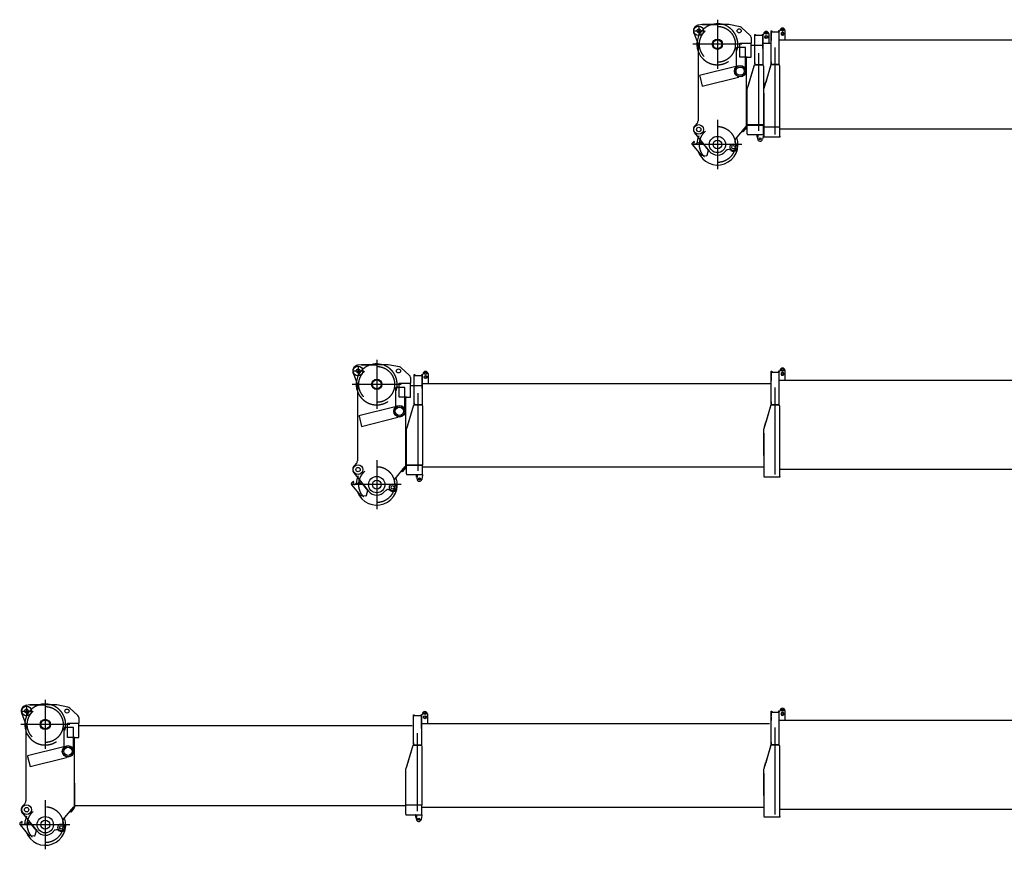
# Model space of a CAD drawing. Extents: x 9952 to 74774, y 3350 to 51482.
# Tile 8 of 15: x 34259 to 48739, y 28350 to 40547. Entities that reach past the tile are written whole.
import ezdxf

# ---------------------------------------------------------------- set-up
doc = ezdxf.new("R2010")
doc.units = 0
doc.header["$LTSCALE"] = 50
doc.linetypes.add('CENTER', pattern=[50.5, 30, -9, 2.5, -9])
doc.linetypes.add('HIDDEN', pattern=[12.6, 8.4, -4.2])
for name, color, linetype in [('1', 7, 'CONTINUOUS'), ('11', 7, 'CONTINUOUS'), ('200', 7, 'CONTINUOUS')]:
    doc.layers.add(name, color=color, linetype=linetype)

# ---------------------------------------------------------------- blocks, each defined once
blk = doc.blocks.new('*G30')
at = {"layer": '11', "color": 7, "linetype": 'CONTINUOUS'}
for p, q in [((34339, 30461), (34321, 30452)), ((34339, 30461), (34323, 30453)), ((34410, 30475), (34355, 30466)), ((34410, 30475), (34626, 30475)), ((34792, 30475), (34410, 30475)), ((34967, 30442), (34803, 30474)), ((35113, 30319), (34996, 30427)), ((34286, 30355), (34350, 30185)), ((35129, 30287), (35129, 30204)), ((34350, 30185), (34350, 29061)), ((34915, 29858), (34915, 30139)), ((34915, 30139), (34920, 30139)), ((35043, 30139), (34920, 30139)), ((34963, 29995), (34963, 30204)), ((34963, 30204), (35129, 30204)), ((35048, 30139), (35043, 30139)), ((35048, 29830), (35048, 30139)), ((35129, 29995), (35129, 30204)), ((40031, 30166), (35129, 30166)), ((35065, 29995), (34963, 29995)), ((35063, 28977), (35063, 29995)), ((35063, 29995), (35129, 29995)), ((35071, 29995), (35065, 29995)), ((34907, 29857), (34373, 29724)), ((34915, 29854), (34907, 29857)), ((34909, 29850), (34915, 29854)), ((34915, 29855), (34920, 29858)), ((34915, 29858), (34915, 29855)), ((35046, 29823), (35043, 29830)), ((35048, 29830), (35046, 29823)), ((34373, 29724), (34375, 29716)), ((34375, 29716), (34411, 29568)), ((34411, 29568), (34946, 29702)), ((34944, 29709), (34951, 29708)), ((34951, 29708), (34946, 29702)), ((35071, 29322), (35063, 29325)), ((35063, 29325), (35063, 28970)), ((35071, 28970), (35071, 29322)), ((34334, 29021), (34308, 28993)), ((34900, 28790), (35055, 28977)), ((34998, 28908), (35055, 28977)), ((35062, 28962), (35009, 28898)), ((35055, 28977), (35062, 28972)), ((35055, 28977), (35063, 28977)), ((35062, 28972), (35062, 28962)), ((35063, 28970), (35071, 28970)), ((35071, 28996), (39939, 28996)), ((34298, 28883), (34514, 28615)), ((35009, 28898), (34998, 28908)), ((34264, 28710), (34395, 28553)), ((34293, 28760), (34266, 28738)), ((34341, 28735), (34318, 28716)), ((34429, 28720), (34341, 28735)), ((34364, 28731), (34402, 28755)), ((34504, 28627), (34429, 28720)), ((34912, 28714), (34907, 28719)), ((34395, 28553), (34472, 28547)), ((34486, 28557), (34504, 28627)), ((34755, 28613), (34760, 28620)), ((34830, 28627), (34832, 28626))]:
    blk.add_line(p, q, dxfattribs=at)
at = {"layer": '11', "color": 7, "linetype": 'HIDDEN'}
for p, q in [((34360, 30450), (34360, 30318)), ((34294, 30383), (34431, 30383))]:
    blk.add_line(p, q, dxfattribs=at)
at = {"layer": '11', "color": 7, "linetype": 'CENTER'}
for p, q in [((34635, 30547), (34635, 29825)), ((34996, 30186), (34274, 30186)), ((34635, 29073), (34635, 28350)), ((34996, 28712), (34274, 28712))]:
    blk.add_line(p, q, dxfattribs=at)
at = {"layer": '11', "color": 7, "linetype": 'CONTINUOUS'}
for centre, radius in [((34360, 30383), 71), ((34360, 30383), 71), ((34360, 30383), 27.5), ((34955, 30383), 30), ((34635, 30186), 76), ((34635, 30186), 65), ((34969, 29790), 84.2), ((34969, 29790), 80), ((34969, 29790), 61), ((34360, 28933), 71), ((34360, 28933), 71), ((34360, 28933), 32.5), ((34635, 28712), 120), ((34635, 28712), 65), ((34635, 28712), 65), ((34870, 28672), 50), ((34870, 28672), 25.5)]:
    blk.add_circle(centre, radius, dxfattribs=at)
at = {"layer": '11', "color": 7, "linetype": 'HIDDEN'}
for centre in [(34634, 30185), (34635, 28712)]:
    blk.add_circle(centre, 264, dxfattribs=at)
at = {"layer": '11', "color": 7, "linetype": 'CONTINUOUS'}
for centre, radius, start, end in [((34360, 30383), 79, 117.7395, -152.2561), ((34360, 30383), 79, 119.3333, -159.3565), ((34362, 30417), 50.1, 90, 117.7051), ((34362, 30417), 50.1, 98.8411, 117.8156), ((34634, 30185), 302, 59.2878, 106.2208), ((34634, 30185), 302, 59.2878, 106.2208), ((34792, 30415), 60.3, 78.9717, 90.002), ((34955, 30383), 60, 47.2782, 78.9127), ((34634, 30185), 301, 159.3148, -136.8609), ((34634, 30185), 301, 159.3148, -136.8609), ((35079, 30282), 50, 5.6076, 47.2778), ((34360, 28933), 79, 131.0421, -141.2329), ((34360, 28933), 79, 131.0402, -136.859), ((34290, 29061), 60, -42.6857, 0.0106), ((34635, 28712), 302, 155.1438, 176.675), ((34635, 28712), 302, 155.1438, 176.6756), ((34279, 28723), 20, 129.9577, -139.9736), ((34305, 28731), 20, 130.0035, -50.011), ((34286, 28754), 10, -49.9897, 39.9856), ((34635, 28712), 302, -158.6513, 19.5346), ((34939, 28758), 50, 140.4818, -129.5033), ((34870, 28672), 60, -42.2632, 45.0012), ((34474, 28560), 13, -98.3951, -14.375), ((34635, 28712), 155, -141.2284, -39.5276), ((34799, 28588), 50, 50.4759, 140.4734), ((34870, 28672), 60, -129.5264, -42.2624)]:
    blk.add_arc(centre, radius, start, end, dxfattribs=at)
at = {"layer": '11', "color": 7, "linetype": 'HIDDEN'}
for radius, start, end in [(302, 106.2175, 159.3134), (301, -136.8593, 59.2874)]:
    blk.add_arc((34634, 30185), radius, start, end, dxfattribs=at)
blk = doc.blocks.new('*G31')
at = {"layer": '1', "color": 7, "linetype": 'CONTINUOUS'}
blk.add_line((40175, 28972), (45200, 28972), dxfattribs=at)
at = {"layer": '11', "color": 7, "linetype": 'CONTINUOUS'}
for p, q in [((40051, 29892), (40051, 30329)), ((40051, 30329), (40059, 30329)), ((40051, 30259), (40051, 30315)), ((40059, 30329), (40059, 30317)), ((40059, 30317), (40161, 30317)), ((40161, 30329), (40169, 30329)), ((40161, 30317), (40161, 30329)), ((40169, 30179), (40169, 30332)), ((40169, 30332), (40176, 30332)), ((40169, 30329), (40169, 29883)), ((40169, 30315), (40169, 30259)), ((40181, 30337), (40181, 30339)), ((40254, 30340), (40254, 30200)), ((40051, 30191), (40051, 30247)), ((40169, 30247), (40169, 30191)), ((40169, 30200), (45287, 30200)), ((40169, 30124), (40169, 30180)), ((39952, 29572), (40046, 29883)), ((39956, 29584), (40046, 29883)), ((40046, 29883), (40161, 29883)), ((40046, 29883), (40169, 29883)), ((40051, 29892), (40050, 29883)), ((40051, 29915), (40051, 29892)), ((40161, 29883), (40059, 29883)), ((40059, 29883), (40078, 29883)), ((40169, 29883), (40175, 29858)), ((40175, 29858), (40175, 29533)), ((39939, 29529), (39955, 29582)), ((39939, 28999), (39939, 29529)), ((40175, 29533), (40175, 28999)), ((40049, 28999), (39939, 28999)), ((39939, 28869), (39939, 28999)), ((40175, 28999), (40049, 28999)), ((40175, 28859), (40175, 28999)), ((39939, 28869), (39939, 28859)), ((39939, 28859), (40175, 28859)), ((40086, 28859), (40092, 28859)), ((40086, 28819), (40086, 28859)), ((40092, 28819), (40086, 28819)), ((40092, 28859), (40092, 28819)), ((40092, 28795), (40092, 28859)), ((40092, 28859), (40175, 28859)), ((40175, 28849), (40161, 28788)), ((40175, 28859), (40175, 28849))]:
    blk.add_line(p, q, dxfattribs=at)
at = {"layer": '11', "color": 7, "linetype": 'CENTER'}
blk.add_line((40108, 28913), (40108, 30056), dxfattribs=at)
at = {"layer": '11', "color": 7, "linetype": 'CONTINUOUS'}
for centre, radius in [((40218, 30292), 22.5), ((40218, 30350), 17.5), ((40218, 30350), 12.7), ((40127, 28795), 15), ((40127, 28795), 15), ((40127, 28795), 13)]:
    blk.add_circle(centre, radius, dxfattribs=at)
for centre, radius, start, end in [((40176, 30337), 5, -90, 0.0219), ((40218, 30339), 36.2, 90, -179.9946), ((40218, 30292), 15, 130.847, 129.6009), ((40218, 30339), 36.3, 0.7785, 89.9951), ((40127, 28795), 35, 180, -12.6672)]:
    blk.add_arc(centre, radius, start, end, dxfattribs=at)
at = {"layer": '200', "color": 7, "linetype": 'CONTINUOUS'}
for p, q in [((40086, 28855), (40081, 28859)), ((40081, 28859), (40086, 28859)), ((40086, 28859), (40086, 28855)), ((40092, 28855), (40096, 28859)), ((40096, 28859), (40092, 28859)), ((40092, 28859), (40092, 28855))]:
    blk.add_line(p, q, dxfattribs=at)
blk = doc.blocks.new('*G32')
at = {"layer": '1', "color": 7, "linetype": 'CONTINUOUS'}
for p, q in [((45513, 30390), (45513, 30247)), ((50461, 28936), (45436, 28936))]:
    blk.add_line(p, q, dxfattribs=at)
at = {"layer": '11', "color": 7, "linetype": 'CONTINUOUS'}
for p, q in [((45310, 29898), (45310, 30381)), ((45310, 30381), (45318, 30381)), ((45310, 30367), (45310, 30311)), ((45310, 30367), (45310, 30311)), ((45310, 30299), (45310, 30243)), ((45318, 30381), (45318, 30367)), ((45318, 30367), (45420, 30367)), ((45428, 30381), (45420, 30381)), ((45420, 30381), (45420, 30367)), ((45428, 30381), (45435, 30381)), ((45428, 29887), (45428, 30381)), ((45435, 30381), (45440, 30381)), ((45440, 30381), (45436, 30381)), ((45440, 30381), (45440, 30388)), ((45440, 30386), (45440, 30381)), ((45428, 30249), (50566, 30249)), ((45298, 29863), (45203, 29533)), ((45305, 29887), (45230, 29624)), ((45420, 29887), (45305, 29887)), ((45310, 29898), (45309, 29887)), ((45309, 29887), (45318, 29887)), ((45310, 29927), (45310, 29898)), ((45318, 29887), (45332, 29887)), ((45318, 29887), (45420, 29887)), ((45318, 29887), (45420, 29887)), ((45428, 29887), (45321, 29887)), ((45420, 29887), (45428, 29887)), ((45436, 29862), (45428, 29887)), ((45436, 29533), (45436, 29862)), ((45200, 29521), (45229, 29622)), ((45200, 29142), (45200, 29521)), ((45200, 29466), (45200, 28833)), ((45436, 28963), (45436, 29533)), ((45436, 28833), (45436, 28963)), ((45436, 28821), (45200, 28821)), ((45436, 28833), (45436, 28821))]:
    blk.add_line(p, q, dxfattribs=at)
at = {"layer": '11', "color": 7, "linetype": 'CENTER'}
blk.add_line((45369, 28860), (45369, 30140), dxfattribs=at)
at = {"layer": '11', "color": 7, "linetype": 'CONTINUOUS'}
for radius in [17.5, 12.7]:
    blk.add_circle((45477, 30399), radius, dxfattribs=at)
for centre, radius, start, end in [((45477, 30388), 36.2, 90, -179.9813), ((45477, 30388), 36.2, 2.6737, 90.0076), ((45477, 30341), 22.5, 118.4444, -90.0003), ((45477, 30341), 15, 90, -115.7791), ((45477, 30341), 22.5, 90, 118.4378), ((45477, 30341), 15, -130.7236, -89.9623), ((45477, 30341), 22.5, 0, 90.0253), ((45477, 30341), 15, 0, 90.0029), ((45477, 30341), 15, -90, 0.0146), ((45477, 30341), 22.5, -90, 0.0155)]:
    blk.add_arc(centre, radius, start, end, dxfattribs=at)
blk = doc.blocks.new('*G36')
at = {"layer": '1', "color": 7, "linetype": 'CONTINUOUS'}
for p, q in [((45513, 35390), (45513, 35247)), ((50461, 33936), (45436, 33936))]:
    blk.add_line(p, q, dxfattribs=at)
at = {"layer": '11', "color": 7, "linetype": 'CONTINUOUS'}
for p, q in [((45310, 34898), (45310, 35381)), ((45310, 35381), (45318, 35381)), ((45310, 35367), (45310, 35311)), ((45310, 35367), (45310, 35311)), ((45318, 35381), (45318, 35367)), ((45318, 35367), (45420, 35367)), ((45428, 35381), (45420, 35381)), ((45420, 35381), (45420, 35367)), ((45428, 35381), (45435, 35381)), ((45428, 34887), (45428, 35381)), ((45435, 35381), (45440, 35381)), ((45440, 35381), (45436, 35381)), ((45440, 35381), (45440, 35388)), ((45440, 35386), (45440, 35381)), ((45310, 35299), (45310, 35243)), ((45428, 35249), (50566, 35249)), ((45310, 34898), (45309, 34887)), ((45310, 34927), (45310, 34898)), ((45298, 34863), (45203, 34533)), ((45305, 34887), (45230, 34624)), ((45420, 34887), (45305, 34887)), ((45309, 34887), (45318, 34887)), ((45318, 34887), (45332, 34887)), ((45318, 34887), (45420, 34887)), ((45318, 34887), (45420, 34887)), ((45428, 34887), (45321, 34887)), ((45420, 34887), (45428, 34887)), ((45436, 34862), (45428, 34887)), ((45436, 34533), (45436, 34862)), ((45200, 34521), (45229, 34622)), ((45200, 34142), (45200, 34521)), ((45200, 34466), (45200, 33833)), ((45436, 33963), (45436, 34533)), ((45436, 33833), (45436, 33963)), ((45436, 33821), (45200, 33821)), ((45436, 33833), (45436, 33821))]:
    blk.add_line(p, q, dxfattribs=at)
at = {"layer": '11', "color": 7, "linetype": 'CENTER'}
blk.add_line((45369, 33860), (45369, 35140), dxfattribs=at)
at = {"layer": '11', "color": 7, "linetype": 'CONTINUOUS'}
for radius in [17.5, 12.7]:
    blk.add_circle((45477, 35399), radius, dxfattribs=at)
for centre, radius, start, end in [((45477, 35388), 36.2, 90, -179.9813), ((45477, 35341), 22.5, 118.4444, -90.0003), ((45477, 35341), 15, 90, -115.7791), ((45477, 35341), 22.5, 90, 118.4378), ((45477, 35388), 36.2, 2.6737, 90.0076), ((45477, 35341), 22.5, 0, 90.0253), ((45477, 35341), 15, 0, 90.0029), ((45477, 35341), 15, -90, 0.0146), ((45477, 35341), 22.5, -90, 0.0155), ((45477, 35341), 15, -130.7236, -89.9623)]:
    blk.add_arc(centre, radius, start, end, dxfattribs=at)
blk = doc.blocks.new('*G37')
at = {"layer": '1', "color": 7, "linetype": 'CONTINUOUS'}
for p, q in [((45513, 40390), (45513, 40247)), ((50461, 38936), (45436, 38936))]:
    blk.add_line(p, q, dxfattribs=at)
at = {"layer": '11', "color": 7, "linetype": 'CONTINUOUS'}
for p, q in [((45310, 39898), (45310, 40381)), ((45310, 40381), (45318, 40381)), ((45310, 40367), (45310, 40311)), ((45310, 40367), (45310, 40311)), ((45310, 40299), (45310, 40243)), ((45318, 40381), (45318, 40367)), ((45318, 40367), (45420, 40367)), ((45428, 40381), (45420, 40381)), ((45420, 40381), (45420, 40367)), ((45428, 40381), (45435, 40381)), ((45428, 39887), (45428, 40381)), ((45435, 40381), (45440, 40381)), ((45440, 40381), (45436, 40381)), ((45440, 40381), (45440, 40388)), ((45440, 40386), (45440, 40381)), ((45428, 40249), (50566, 40249)), ((45298, 39863), (45203, 39533)), ((45305, 39887), (45230, 39624)), ((45420, 39887), (45305, 39887)), ((45310, 39898), (45309, 39887)), ((45309, 39887), (45318, 39887)), ((45310, 39927), (45310, 39898)), ((45318, 39887), (45332, 39887)), ((45318, 39887), (45420, 39887)), ((45318, 39887), (45420, 39887)), ((45428, 39887), (45321, 39887)), ((45420, 39887), (45428, 39887)), ((45436, 39862), (45428, 39887)), ((45436, 39533), (45436, 39862)), ((45200, 39521), (45229, 39622)), ((45436, 38963), (45436, 39533)), ((45200, 39142), (45200, 39521)), ((45200, 39466), (45200, 38833)), ((45436, 38833), (45436, 38963)), ((45436, 38821), (45200, 38821)), ((45436, 38833), (45436, 38821))]:
    blk.add_line(p, q, dxfattribs=at)
at = {"layer": '11', "color": 7, "linetype": 'CENTER'}
blk.add_line((45369, 38860), (45369, 40140), dxfattribs=at)
at = {"layer": '11', "color": 7, "linetype": 'CONTINUOUS'}
for radius in [17.5, 12.7]:
    blk.add_circle((45477, 40399), radius, dxfattribs=at)
for centre, radius, start, end in [((45477, 40388), 36.2, 90, -179.9813), ((45477, 40388), 36.2, 2.6737, 90.0076), ((45477, 40341), 22.5, 118.4444, -90.0003), ((45477, 40341), 15, 90, -115.7791), ((45477, 40341), 22.5, 90, 118.4378), ((45477, 40341), 15, -130.7236, -89.9623), ((45477, 40341), 22.5, 0, 90.0253), ((45477, 40341), 15, 0, 90.0029), ((45477, 40341), 15, -90, 0.0146), ((45477, 40341), 22.5, -90, 0.0155)]:
    blk.add_arc(centre, radius, start, end, dxfattribs=at)
blk = doc.blocks.new('*G38')
at = {"layer": '1', "color": 7, "linetype": 'CONTINUOUS'}
blk.add_line((40185, 33972), (45210, 33972), dxfattribs=at)
at = {"layer": '11', "color": 7, "linetype": 'CONTINUOUS'}
for p, q in [((40179, 35179), (40179, 35332)), ((40179, 35332), (40186, 35332)), ((40191, 35337), (40191, 35339)), ((40264, 35340), (40264, 35200)), ((40061, 34892), (40061, 35329)), ((40061, 35329), (40069, 35329)), ((40061, 35259), (40061, 35315)), ((40061, 35191), (40061, 35247)), ((40069, 35329), (40069, 35317)), ((40069, 35317), (40171, 35317)), ((40171, 35329), (40179, 35329)), ((40171, 35317), (40171, 35329)), ((40179, 35329), (40179, 34883)), ((40179, 35315), (40179, 35259)), ((40179, 35247), (40179, 35191)), ((40179, 35200), (45297, 35200)), ((40179, 35124), (40179, 35180)), ((40061, 34915), (40061, 34892)), ((39962, 34572), (40056, 34883)), ((39966, 34584), (40056, 34883)), ((40056, 34883), (40171, 34883)), ((40056, 34883), (40179, 34883)), ((40061, 34892), (40060, 34883)), ((40171, 34883), (40069, 34883)), ((40069, 34883), (40088, 34883)), ((40179, 34883), (40185, 34858)), ((40185, 34858), (40185, 34533)), ((39949, 34529), (39965, 34582)), ((39949, 33999), (39949, 34529)), ((40185, 34533), (40185, 33999)), ((40059, 33999), (39949, 33999)), ((39949, 33869), (39949, 33999)), ((40185, 33999), (40059, 33999)), ((40185, 33859), (40185, 33999)), ((39949, 33869), (39949, 33859)), ((39949, 33859), (40185, 33859)), ((40096, 33859), (40102, 33859)), ((40096, 33819), (40096, 33859)), ((40102, 33819), (40096, 33819)), ((40102, 33859), (40102, 33819)), ((40102, 33795), (40102, 33859)), ((40102, 33859), (40185, 33859)), ((40185, 33849), (40171, 33788)), ((40185, 33859), (40185, 33849))]:
    blk.add_line(p, q, dxfattribs=at)
at = {"layer": '11', "color": 7, "linetype": 'CENTER'}
blk.add_line((40118, 33913), (40118, 35056), dxfattribs=at)
at = {"layer": '11', "color": 7, "linetype": 'CONTINUOUS'}
for centre, radius in [((40228, 35350), 17.5), ((40228, 35350), 12.7), ((40228, 35292), 22.5), ((40137, 33795), 15), ((40137, 33795), 15), ((40137, 33795), 13)]:
    blk.add_circle(centre, radius, dxfattribs=at)
for centre, radius, start, end in [((40186, 35337), 5, -90, 0.0219), ((40228, 35339), 36.2, 90, -179.9946), ((40228, 35339), 36.3, 0.7785, 89.9951), ((40228, 35292), 15, 130.847, 129.6009), ((40137, 33795), 35, 180, -12.6672)]:
    blk.add_arc(centre, radius, start, end, dxfattribs=at)
at = {"layer": '200', "color": 7, "linetype": 'CONTINUOUS'}
for p, q in [((40096, 33855), (40091, 33859)), ((40091, 33859), (40096, 33859)), ((40096, 33859), (40096, 33855)), ((40102, 33855), (40106, 33859)), ((40106, 33859), (40102, 33859)), ((40102, 33859), (40102, 33855))]:
    blk.add_line(p, q, dxfattribs=at)
blk = doc.blocks.new('*G39')
at = {"layer": '11', "color": 7, "linetype": 'CENTER'}
for p, q in [((39510, 35547), (39510, 34825)), ((39871, 35186), (39149, 35186)), ((39510, 34073), (39510, 33350)), ((39871, 33712), (39148, 33712))]:
    blk.add_line(p, q, dxfattribs=at)
at = {"layer": '11', "color": 7, "linetype": 'CONTINUOUS'}
for p, q in [((39161, 35355), (39225, 35185)), ((39214, 35461), (39196, 35452)), ((39214, 35461), (39198, 35453)), ((39285, 35475), (39230, 35466)), ((39285, 35475), (39501, 35475)), ((39667, 35475), (39285, 35475)), ((39842, 35442), (39678, 35474)), ((39988, 35319), (39871, 35427)), ((39838, 34995), (39838, 35204)), ((39838, 35204), (40004, 35204)), ((40004, 35287), (40004, 35204)), ((40004, 34995), (40004, 35204)), ((39225, 35185), (39225, 34061)), ((39790, 34858), (39790, 35139)), ((39790, 35139), (39795, 35139)), ((39918, 35139), (39795, 35139)), ((39923, 35139), (39918, 35139)), ((39923, 34830), (39923, 35139)), ((40179, 35166), (40004, 35166)), ((39940, 34995), (39838, 34995)), ((39938, 33977), (39938, 34995)), ((39938, 34995), (40004, 34995)), ((39946, 34995), (39940, 34995)), ((39782, 34857), (39248, 34724)), ((39790, 34854), (39782, 34857)), ((39784, 34850), (39790, 34854)), ((39790, 34855), (39795, 34858)), ((39790, 34858), (39790, 34855)), ((39921, 34823), (39918, 34830)), ((39923, 34830), (39921, 34823)), ((39248, 34724), (39250, 34716)), ((39250, 34716), (39286, 34568)), ((39286, 34568), (39821, 34702)), ((39819, 34709), (39826, 34708)), ((39826, 34708), (39821, 34702)), ((39946, 34322), (39938, 34325)), ((39938, 34325), (39938, 33970)), ((39946, 33970), (39946, 34322)), ((39173, 33883), (39389, 33615)), ((39209, 34021), (39183, 33993)), ((39775, 33790), (39930, 33977)), ((39873, 33908), (39930, 33977)), ((39884, 33898), (39873, 33908)), ((39937, 33962), (39884, 33898)), ((39930, 33977), (39937, 33972)), ((39930, 33977), (39938, 33977)), ((39937, 33972), (39937, 33962)), ((39938, 33970), (39946, 33970)), ((39946, 33996), (40185, 33996)), ((39168, 33760), (39141, 33738)), ((39239, 33731), (39277, 33755)), ((39139, 33710), (39270, 33553)), ((39216, 33735), (39193, 33716)), ((39304, 33720), (39216, 33735)), ((39379, 33627), (39304, 33720)), ((39361, 33557), (39379, 33627)), ((39630, 33613), (39635, 33620)), ((39705, 33627), (39707, 33626)), ((39787, 33714), (39782, 33719)), ((39270, 33553), (39347, 33547))]:
    blk.add_line(p, q, dxfattribs=at)
at = {"layer": '11', "color": 7, "linetype": 'HIDDEN'}
for p, q in [((39169, 35383), (39306, 35383)), ((39235, 35450), (39235, 35318))]:
    blk.add_line(p, q, dxfattribs=at)
at = {"layer": '11', "color": 7, "linetype": 'CONTINUOUS'}
for centre, radius in [((39235, 35383), 71), ((39235, 35383), 71), ((39235, 35383), 27.5), ((39830, 35383), 30), ((39510, 35186), 76), ((39510, 35186), 65), ((39844, 34790), 84.2), ((39844, 34790), 80), ((39844, 34790), 61), ((39235, 33933), 71), ((39235, 33933), 71), ((39235, 33933), 32.5), ((39510, 33712), 120), ((39510, 33712), 65), ((39510, 33712), 65), ((39745, 33672), 50), ((39745, 33672), 25.5)]:
    blk.add_circle(centre, radius, dxfattribs=at)
at = {"layer": '11', "color": 7, "linetype": 'HIDDEN'}
for centre in [(39509, 35185), (39510, 33712)]:
    blk.add_circle(centre, 264, dxfattribs=at)
at = {"layer": '11', "color": 7, "linetype": 'CONTINUOUS'}
for centre, radius, start, end in [((39509, 35185), 302, 59.2878, 106.2208), ((39509, 35185), 302, 59.2878, 106.2208), ((39235, 35383), 79, 117.7395, -152.2561), ((39235, 35383), 79, 119.3333, -159.3565), ((39237, 35417), 50.1, 90, 117.7051), ((39237, 35417), 50.1, 98.8411, 117.8156), ((39667, 35415), 60.3, 78.9717, 90.002), ((39830, 35383), 60, 47.2782, 78.9127), ((39509, 35185), 301, 159.3148, -136.8609), ((39509, 35185), 301, 159.3148, -136.8609), ((39954, 35282), 50, 5.6076, 47.2778), ((39165, 34061), 60, -42.6857, 0.0106), ((39235, 33933), 79, 131.0421, -141.2329), ((39235, 33933), 79, 131.0402, -136.859), ((39180, 33731), 20, 130.0035, -50.011), ((39161, 33754), 10, -49.9897, 39.9856), ((39510, 33712), 302, 155.1438, 176.675), ((39510, 33712), 302, 155.1438, 176.6756), ((39510, 33712), 302, -158.6513, 19.5346), ((39814, 33758), 50, 140.4818, -129.5033), ((39154, 33723), 20, 129.9577, -139.9736), ((39510, 33712), 155, -141.2284, -39.5276), ((39674, 33588), 50, 50.4759, 140.4734), ((39745, 33672), 60, -129.5264, -42.2624), ((39745, 33672), 60, -42.2632, 45.0012), ((39349, 33560), 13, -98.3951, -14.375)]:
    blk.add_arc(centre, radius, start, end, dxfattribs=at)
at = {"layer": '11', "color": 7, "linetype": 'HIDDEN'}
for radius, start, end in [(302, 106.2175, 159.3134), (301, -136.8593, 59.2874)]:
    blk.add_arc((39509, 35185), radius, start, end, dxfattribs=at)
blk = doc.blocks.new('*G40')
at = {"layer": '11', "color": 7, "linetype": 'CENTER'}
for p, q in [((44520, 40547), (44520, 39825)), ((44881, 40186), (44159, 40186)), ((44520, 39073), (44520, 38350)), ((44881, 38712), (44158, 38712))]:
    blk.add_line(p, q, dxfattribs=at)
at = {"layer": '11', "color": 7, "linetype": 'CONTINUOUS'}
for p, q in [((44224, 40461), (44206, 40452)), ((44224, 40461), (44208, 40453)), ((44295, 40475), (44240, 40466)), ((44295, 40475), (44511, 40475)), ((44677, 40475), (44295, 40475)), ((44852, 40442), (44688, 40474)), ((44998, 40319), (44881, 40427)), ((44171, 40355), (44235, 40185)), ((45014, 40287), (45014, 40204)), ((44235, 40185), (44235, 39061)), ((44800, 39858), (44800, 40139)), ((44800, 40139), (44805, 40139)), ((44928, 40139), (44805, 40139)), ((44848, 39995), (44848, 40204)), ((44848, 40204), (45014, 40204)), ((44933, 40139), (44928, 40139)), ((44933, 39830), (44933, 40139)), ((45014, 39995), (45014, 40204)), ((45189, 40166), (45014, 40166)), ((44950, 39995), (44848, 39995)), ((44948, 38977), (44948, 39995)), ((44948, 39995), (45014, 39995)), ((44956, 39995), (44950, 39995)), ((44792, 39857), (44258, 39724)), ((44800, 39854), (44792, 39857)), ((44794, 39850), (44800, 39854)), ((44800, 39855), (44805, 39858)), ((44800, 39858), (44800, 39855)), ((44931, 39823), (44928, 39830)), ((44933, 39830), (44931, 39823)), ((44258, 39724), (44260, 39716)), ((44260, 39716), (44296, 39568)), ((44296, 39568), (44831, 39702)), ((44829, 39709), (44836, 39708)), ((44836, 39708), (44831, 39702)), ((44956, 39322), (44948, 39325)), ((44948, 39325), (44948, 38970)), ((44956, 38970), (44956, 39322)), ((44219, 39021), (44193, 38993)), ((44785, 38790), (44940, 38977)), ((44883, 38908), (44940, 38977)), ((44947, 38962), (44894, 38898)), ((44940, 38977), (44947, 38972)), ((44940, 38977), (44948, 38977)), ((44947, 38972), (44947, 38962)), ((44948, 38970), (44956, 38970)), ((44956, 38996), (45195, 38996)), ((44183, 38883), (44399, 38615)), ((44894, 38898), (44883, 38908)), ((44149, 38710), (44280, 38553)), ((44178, 38760), (44151, 38738)), ((44226, 38735), (44203, 38716)), ((44314, 38720), (44226, 38735)), ((44249, 38731), (44287, 38755)), ((44389, 38627), (44314, 38720)), ((44797, 38714), (44792, 38719)), ((44280, 38553), (44357, 38547)), ((44371, 38557), (44389, 38627)), ((44640, 38613), (44645, 38620)), ((44715, 38627), (44717, 38626))]:
    blk.add_line(p, q, dxfattribs=at)
at = {"layer": '11', "color": 7, "linetype": 'HIDDEN'}
for p, q in [((44245, 40450), (44245, 40318)), ((44179, 40383), (44316, 40383))]:
    blk.add_line(p, q, dxfattribs=at)
at = {"layer": '11', "color": 7, "linetype": 'CONTINUOUS'}
for centre, radius in [((44245, 40383), 71), ((44245, 40383), 71), ((44245, 40383), 27.5), ((44840, 40383), 30), ((44520, 40186), 76), ((44520, 40186), 65), ((44854, 39790), 84.2), ((44854, 39790), 80), ((44854, 39790), 61), ((44245, 38933), 71), ((44245, 38933), 71), ((44245, 38933), 32.5), ((44520, 38712), 120), ((44520, 38712), 65), ((44520, 38712), 65), ((44755, 38672), 50), ((44755, 38672), 25.5)]:
    blk.add_circle(centre, radius, dxfattribs=at)
at = {"layer": '11', "color": 7, "linetype": 'HIDDEN'}
for centre in [(44519, 40185), (44520, 38712)]:
    blk.add_circle(centre, 264, dxfattribs=at)
at = {"layer": '11', "color": 7, "linetype": 'CONTINUOUS'}
for centre, radius, start, end in [((44245, 40383), 79, 117.7395, -152.2561), ((44245, 40383), 79, 119.3333, -159.3565), ((44247, 40417), 50.1, 90, 117.7051), ((44247, 40417), 50.1, 98.8411, 117.8156), ((44519, 40185), 302, 59.2878, 106.2208), ((44519, 40185), 302, 59.2878, 106.2208), ((44677, 40415), 60.3, 78.9717, 90.002), ((44840, 40383), 60, 47.2782, 78.9127), ((44519, 40185), 301, 159.3148, -136.8609), ((44519, 40185), 301, 159.3148, -136.8609), ((44964, 40282), 50, 5.6076, 47.2778), ((44245, 38933), 79, 131.0421, -141.2329), ((44245, 38933), 79, 131.0402, -136.859), ((44175, 39061), 60, -42.6857, 0.0106), ((44520, 38712), 302, 155.1438, 176.675), ((44520, 38712), 302, 155.1438, 176.6756), ((44520, 38712), 302, -158.6513, 19.5346), ((44164, 38723), 20, 129.9577, -139.9736), ((44190, 38731), 20, 130.0035, -50.011), ((44171, 38754), 10, -49.9897, 39.9856), ((44824, 38758), 50, 140.4818, -129.5033), ((44755, 38672), 60, -42.2632, 45.0012), ((44359, 38560), 13, -98.3951, -14.375), ((44520, 38712), 155, -141.2284, -39.5276), ((44684, 38588), 50, 50.4759, 140.4734), ((44755, 38672), 60, -129.5264, -42.2624)]:
    blk.add_arc(centre, radius, start, end, dxfattribs=at)
at = {"layer": '11', "color": 7, "linetype": 'HIDDEN'}
for radius, start, end in [(302, 106.2175, 159.3134), (301, -136.8593, 59.2874)]:
    blk.add_arc((44519, 40185), radius, start, end, dxfattribs=at)
blk = doc.blocks.new('*G41')
at = {"layer": '1', "color": 7, "linetype": 'CONTINUOUS'}
blk.add_line((45195, 38972), (45436, 38972), dxfattribs=at)
at = {"layer": '11', "color": 7, "linetype": 'CONTINUOUS'}
for p, q in [((45071, 39892), (45071, 40329)), ((45071, 40329), (45079, 40329)), ((45071, 40259), (45071, 40315)), ((45079, 40329), (45079, 40317)), ((45079, 40317), (45181, 40317)), ((45181, 40329), (45189, 40329)), ((45181, 40317), (45181, 40329)), ((45189, 40179), (45189, 40332)), ((45189, 40332), (45196, 40332)), ((45189, 40329), (45189, 39883)), ((45189, 40315), (45189, 40259)), ((45201, 40337), (45201, 40339)), ((45274, 40340), (45274, 40200)), ((45071, 40191), (45071, 40247)), ((45189, 40247), (45189, 40191)), ((45189, 40200), (45310, 40200)), ((45189, 40124), (45189, 40180)), ((44972, 39572), (45066, 39883)), ((44976, 39584), (45066, 39883)), ((45066, 39883), (45181, 39883)), ((45066, 39883), (45189, 39883)), ((45071, 39892), (45070, 39883)), ((45071, 39915), (45071, 39892)), ((45181, 39883), (45079, 39883)), ((45079, 39883), (45098, 39883)), ((45189, 39883), (45195, 39858)), ((45195, 39858), (45195, 39533)), ((44959, 39529), (44975, 39582)), ((45195, 39533), (45195, 38999)), ((44959, 38999), (44959, 39529)), ((45069, 38999), (44959, 38999)), ((44959, 38869), (44959, 38999)), ((45195, 38999), (45069, 38999)), ((45195, 38859), (45195, 38999)), ((44959, 38869), (44959, 38859)), ((44959, 38859), (45195, 38859)), ((45106, 38859), (45112, 38859)), ((45106, 38819), (45106, 38859)), ((45112, 38819), (45106, 38819)), ((45112, 38859), (45112, 38819)), ((45112, 38795), (45112, 38859)), ((45112, 38859), (45195, 38859)), ((45195, 38849), (45181, 38788)), ((45195, 38859), (45195, 38849))]:
    blk.add_line(p, q, dxfattribs=at)
at = {"layer": '11', "color": 7, "linetype": 'CENTER'}
blk.add_line((45128, 38913), (45128, 40056), dxfattribs=at)
at = {"layer": '11', "color": 7, "linetype": 'CONTINUOUS'}
for centre, radius in [((45238, 40292), 22.5), ((45238, 40350), 17.5), ((45238, 40350), 12.7), ((45147, 38795), 15), ((45147, 38795), 15), ((45147, 38795), 13)]:
    blk.add_circle(centre, radius, dxfattribs=at)
for centre, radius, start, end in [((45196, 40337), 5, -90, 0.0219), ((45238, 40339), 36.2, 90, -179.9946), ((45238, 40292), 15, 130.847, 129.6009), ((45238, 40339), 36.3, 0.7785, 89.9951), ((45147, 38795), 35, 180, -12.6672)]:
    blk.add_arc(centre, radius, start, end, dxfattribs=at)
at = {"layer": '200', "color": 7, "linetype": 'CONTINUOUS'}
for p, q in [((45106, 38855), (45101, 38859)), ((45101, 38859), (45106, 38859)), ((45106, 38859), (45106, 38855)), ((45112, 38855), (45116, 38859)), ((45116, 38859), (45112, 38859)), ((45112, 38859), (45112, 38855))]:
    blk.add_line(p, q, dxfattribs=at)

msp = doc.modelspace()

# ---------------------------------------------------------------- block references
at = {"layer": '11', "color": 7, "linetype": 'CONTINUOUS'}
for name in ['*G40', '*G37', '*G41', '*G39', '*G38', '*G36', '*G30', '*G32', '*G31']:
    msp.add_blockref(name, (0, 0), dxfattribs=at)

doc.saveas('drawing.dxf')
